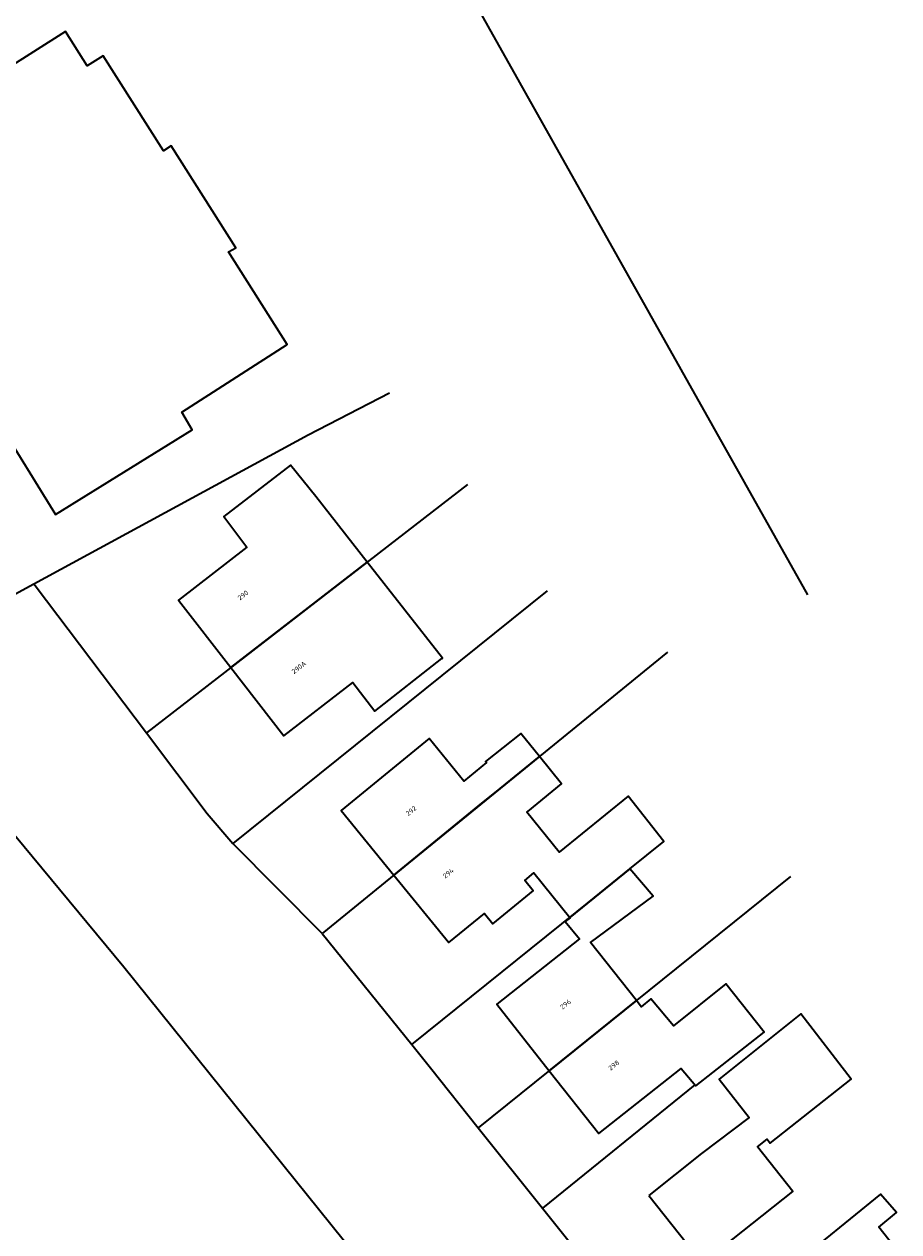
# Model space of a CAD drawing. Header units: metres. Extents: x 154989 to 155512, y 461341 to 461832.
# Tile 25 of 46: x 155435 to 155499, y 461494 to 461584. Entities that reach past the tile are written whole.
import ezdxf
from ezdxf.enums import TextEntityAlignment as Align
from ezdxf.lldxf.tags import DXFTag

# ---------------------------------------------------------------- set-up
doc = ezdxf.new("R2010")
doc.units = ezdxf.units.M
doc.layers.add('B-WE-OG-BEBOUWING-G', color=7, linetype='Continuous', lineweight=35)
doc.layers.add('B-WE-OG-BEBOUWING_HUISNUMMER-T18', color=10, linetype='Continuous', lineweight=18)
doc.layers.add('N-WE-KG-GRENS_KADASTRAAL-G', color=150, linetype='KG-KADASTRAAL-SO', lineweight=35, true_color=0x007fff)
doc.styles.add('NLCS-ISO-M200-T18', font='NLCS-ISO.ttf', dxfattribs={"height": 0.36})
tags = doc.linetypes.add('KG-KADASTRAAL-SO', pattern='A,5.5,-2,["K",Standard,S=1.8,R=0,X=0,Y=-0.9],-2,5.5,-2,[5,NLCS.SHX,S=0.75,R=0,X=0,Y=0],-2', length=19).pattern_tags.tags
tags[6] = DXFTag(74, 10)

msp = doc.modelspace()

# ---------------------------------------------------------------- linework, layer by layer
at = {"layer": 'B-WE-OG-BEBOUWING-G', "flags": 128}
for points in [[(155423.879, 461572.914), (155425.58, 461570.228), (155423.403, 461568.849), (155427.67, 461561.817), (155427.285, 461561.526), (155432.009, 461553.956), (155432.652, 461554.368), (155436.992, 461547.371), (155447.12, 461553.636), (155446.359, 461554.954), (155454.166, 461559.966), (155449.806, 461566.817), (155450.352, 461567.132), (155445.573, 461574.681), (155444.982, 461574.307), (155440.516, 461581.363), (155439.334, 461580.615), (155437.73, 461583.15), (155429.053, 461577.657), (155429.717, 461576.61)], [(155449.971, 461536.023), (155460.082, 461543.838), (155456.283, 461548.699), (155454.401, 461551.021), (155449.463, 461547.207), (155451.159, 461544.946), (155446.098, 461541.027)], [(155460.082, 461543.838), (155449.971, 461536.023), (155453.898, 461530.95), (155459.025, 461534.92), (155460.66, 461532.781), (155465.622, 461536.691), (155465.651, 461536.714)], [(155472.85, 461529.436), (155471.471, 461531.143), (155468.849, 461529.062), (155468.93, 461528.981), (155467.245, 461527.598), (155464.666, 461530.753), (155458.147, 461525.424), (155462.054, 461520.645), (155468.583, 461525.961), (155469.944, 461527.07)], [(155472.85, 461529.436), (155469.944, 461527.07), (155468.583, 461525.961), (155462.054, 461520.645), (155466.136, 461515.652), (155468.768, 461517.804), (155469.401, 461517.03), (155472.382, 461519.467), (155471.749, 461520.241), (155472.437, 461520.804), (155475.084, 461517.508), (155479.549, 461521.104), (155482.067, 461523.131), (155479.416, 461526.483), (155474.312, 461522.349), (155471.914, 461525.31), (155471.974, 461525.359), (155474.471, 461527.413)], [(155473.568, 461506.147), (155480.022, 461511.342), (155476.619, 461515.644), (155481.256, 461519.088), (155479.549, 461521.104), (155475.084, 461517.508), (155475.117, 461517.467), (155474.739, 461517.196), (155475.819, 461515.93), (155469.674, 461511.073)], [(155473.568, 461506.147), (155477.243, 461501.499), (155483.328, 461506.313), (155484.423, 461505.013), (155485.694, 461506.019), (155489.477, 461509.012), (155486.64, 461512.58), (155482.775, 461509.473), (155481.099, 461511.473), (155480.387, 461510.88), (155480.022, 461511.342)], [(155480.944, 461496.902), (155484.925, 461491.891), (155491.609, 461497.202), (155488.992, 461500.495), (155489.719, 461501.066), (155489.935, 461500.769), (155495.936, 461505.525), (155492.207, 461510.363), (155486.152, 461505.513), (155488.381, 461502.666), (155484.841, 461500)], [(155498.89, 461487.368), (155496.553, 461490.312), (155499.464, 461492.683), (155497.978, 461494.548), (155499.302, 461495.629), (155498.113, 461497.007), (155491.356, 461491.522), (155492.228, 461490.411), (155488.438, 461487.403), (155492.461, 461482.333)]]:
    msp.add_lwpolyline(points, close=True, dxfattribs=at)
at = {"layer": 'N-WE-KG-GRENS_KADASTRAAL-G', "ltscale": 0.2, "flags": 128}
for points in [[(155276.236, 461831.996), (155300.963, 461807.693), (155328.727, 461778.948), (155347.074, 461758.544), (155366.351, 461735.587), (155380.394, 461718.05), (155389.603, 461706.206), (155404.448, 461686.066), (155420.189, 461663.536), (155454.938, 461608.621), (155492.7, 461541.411)], [(155435.387, 461542.228), (155455.703, 461553.261), (155461.723, 461556.376)], [(155467.509, 461549.578), (155443.724, 461531.194)], [(155431.885, 461543.349), (155433.426, 461541.164), (155435.387, 461542.228)], [(155435.387, 461542.228), (155435.489, 461542.103), (155443.724, 461531.194)], [(155473.411, 461541.715), (155450.136, 461522.971)], [(155482.33, 461537.157), (155456.743, 461516.319)], [(155443.724, 461531.194), (155448.236, 461525.216), (155450.136, 461522.971)], [(155433.958, 461523.617), (155442.055, 461513.839), (155468.349, 461481.132), (155484.563, 461460.881)], [(155456.743, 461516.319), (155450.136, 461522.971)], [(155463.378, 461508.081), (155478.91, 461520.589)], [(155491.447, 461520.538), (155468.31, 461501.915)], [(155456.743, 461516.319), (155463.378, 461508.081)], [(155463.378, 461508.081), (155464.767, 461506.356), (155468.31, 461501.915)], [(155484.345, 461505.101), (155473.069, 461495.951)], [(155468.31, 461501.915), (155473.069, 461495.951)], [(155473.069, 461495.951), (155478.291, 461489.406), (155482.212, 461484.376)]]:
    msp.add_lwpolyline(points, dxfattribs=at)

# ---------------------------------------------------------------- texts
at = {"layer": 'B-WE-OG-BEBOUWING_HUISNUMMER-T18', "style": 'NLCS-ISO-M200-T18'}
for s, rotation, p in [('290', 37.7, (155450.879, 461541.385)), ('290A', 37.7, (155455.023, 461536.032)), ('292', 39.3, (155463.328, 461525.406)), ('294', 39.3, (155466.091, 461520.782)), ('296', 38.3, (155474.776, 461511.069)), ('298', 38.3, (155478.35, 461506.548))]:
    msp.add_text(s, height=0.36, rotation=rotation, dxfattribs=at).set_placement(p, align=Align.MIDDLE)

doc.saveas('drawing.dxf')
